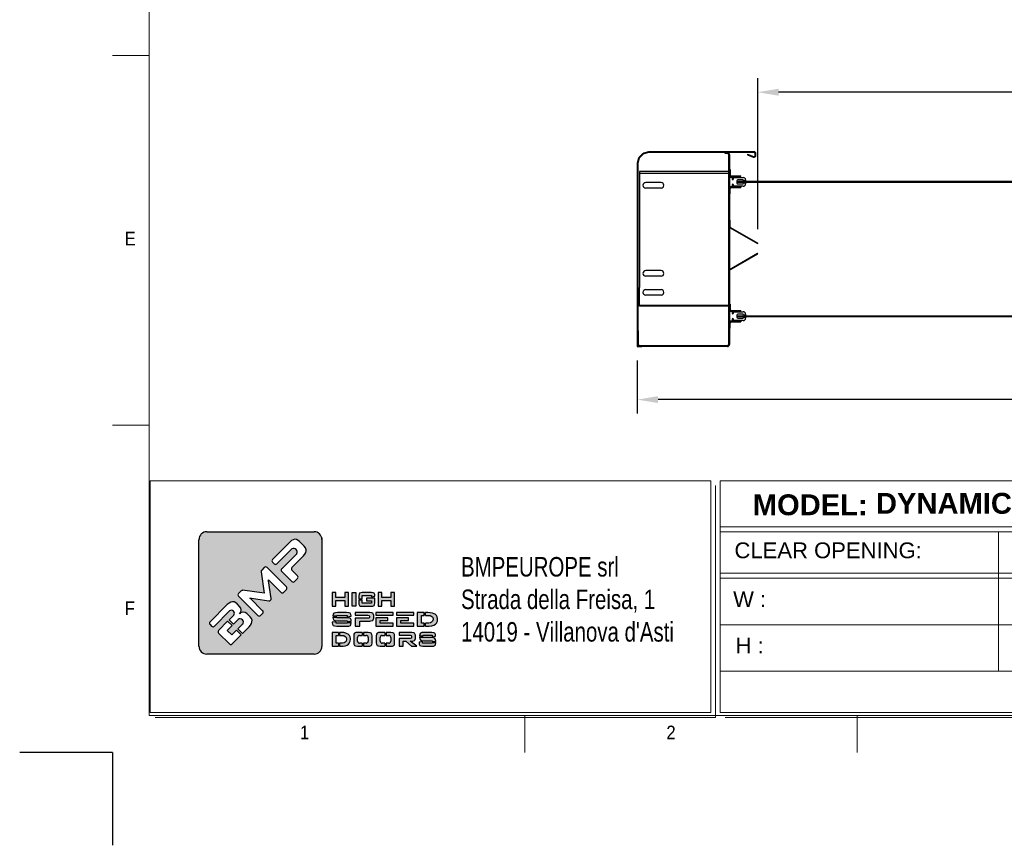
# Model space of a CAD drawing. Header units: millimetres. Extents: x 10392 to 17352, y 762 to 5764.
# Tile 1 of 4: x 10392 to 12517, y 762 to 2543. Entities that reach past the tile are written whole.
import ezdxf

# ---------------------------------------------------------------- set-up
doc = ezdxf.new("R2010")
doc.units = ezdxf.units.MM
doc.header["$LTSCALE"] = 50
doc.header["$PDSIZE"] = -1
doc.layers.add('FORMAT', color=7, linetype='Continuous')
doc.styles.add('Compilazione 1', font='romans.shx', dxfattribs={"width": 0.75, "height": 480})
doc.styles.add('NYIP', font='romans.shx', dxfattribs={"width": 0.8})
doc.styles.add('SLDTEXTSTYLE0', font='Gothic.ttf', dxfattribs={"width": 0.913})
doc.styles.get("Standard").update_dxf_attribs({"font": 'Gothic.ttf'})
doc.dimstyles.new('STANDARD35', dxfattribs={"dimscale": 35, "dimtxt": 2, "dimasz": 1.5, "dimexe": 1, "dimexo": 1, "dimgap": 0.7, "dimtad": 1, "dimdec": 0, "dimdsep": 46, "dimtxsty": 'NYIP', "dimcen": 0, "dimclrd": 1, "dimclre": 1, "dimclrt": 2, "dimadec": 0, "dimazin": 0, "dimtfac": 1, "dimtdec": 0, "dimtix": 1, "dimtmove": 0, "dimatfit": 3, "dimfxl": 1, "dimtvp": 1, "dimtolj": 1, "dimtzin": 0, "dimarcsym": 0})

# ---------------------------------------------------------------- blocks, each defined once
blk = doc.blocks.new('A$C7C9C4F3F')
at = {"color": 7, "lineweight": 5}
blk.add_line((0, 1765.8), (199.3, 1765.8), dxfattribs=at)
at = {"layer": 'FORMAT', "color": 7, "lineweight": 5}
for p, q in [((199.3, 11304.4), (199.3, 199.3)), ((0, 3758.8), (199.3, 3758.8)), ((199.3, 199.3), (16199.3, 199.3)), ((2224.2, 0), (2224.2, 199.3)), ((4017.9, 199.3), (4017.9, 0))]:
    blk.add_line(p, q, dxfattribs=at)
at = {"color": 7, "lineweight": 5, "char_height": 73.8, "attachment_point": 1, "style": 'SLDTEXTSTYLE0'}
for s, insert in [('E', (66.4, 2808)), ('1', (1011.8, 145.3)), ('2', (2988.2, 145.3))]:
    blk.add_mtext(s, dxfattribs=dict(at, insert=insert))
at = {"layer": 'FORMAT', "color": 7, "lineweight": 5, "insert": (66.4, 815), "char_height": 73.8, "attachment_point": 1, "style": 'SLDTEXTSTYLE0'}
blk.add_mtext('F', dxfattribs=at)
blk = doc.blocks.new('*D406')
at = {"color": 7, "lineweight": -2}
for p, q in [((11724.8, 1807.9), (11724.8, 1693.4)), ((14123.4, 1811.4), (14123.4, 1693.4)), ((14078.4, 1723.4), (11769.8, 1723.4))]:
    blk.add_line(p, q, dxfattribs=at)
at = {"color": 7}
for points in [[(11769.8, 1730.9), (11769.8, 1715.9), (11724.8, 1723.4)], [(14078.4, 1715.9), (14078.4, 1730.9), (14123.4, 1723.4)]]:
    blk.add_solid(points, dxfattribs=at)
at = {"layer": 'Defpoints', "color": 0}
for p in [(11724.8, 1837.9), (14123.4, 1841.4), (11724.8, 1723.4)]:
    blk.add_point(p, dxfattribs=at)
at = {"color": 7, "lineweight": 0, "insert": (12924.1, 1774.4), "char_height": 60, "attachment_point": 5, "style": 'NYIP'}
blk.add_mtext('\\A1;Max width', dxfattribs=at)
blk = doc.blocks.new('*D409')
at = {"color": 7, "lineweight": -2}
for p, q in [((11984.8, 2090.7), (11984.8, 2416.3)), ((13863.4, 2090.7), (13863.4, 2416.3)), ((13818.4, 2386.3), (12029.8, 2386.3))]:
    blk.add_line(p, q, dxfattribs=at)
at = {"color": 7}
for points in [[(12029.8, 2393.8), (12029.8, 2378.8), (11984.8, 2386.3)], [(13818.4, 2378.8), (13818.4, 2393.8), (13863.4, 2386.3)]]:
    blk.add_solid(points, dxfattribs=at)
at = {"layer": 'Defpoints', "color": 0}
for p in [(11984.8, 2386.3), (11984.8, 2060.7), (13863.4, 2060.7)]:
    blk.add_point(p, dxfattribs=at)
at = {"color": 7, "lineweight": 0, "insert": (12924.1, 2437.3), "char_height": 60, "attachment_point": 5, "style": 'NYIP'}
blk.add_mtext('\\A1;Clear width', dxfattribs=at)

msp = doc.modelspace()

# ---------------------------------------------------------------- hatches: boundary and pattern name
at = {"linetype": 'Continuous'}
h = msp.add_hatch(color=256, dxfattribs=at)
h.set_gradient(color1=(8, 89, 3), color2=(8, 89, 2), one_color=1)
h.paths.add_polyline_path([(11044.5, 1191.3), (11044.5, 1421.7, 0.414214), (11027.7, 1438.6), (10796.1, 1438.6, 0.414214), (10779.2, 1421.7), (10779.2, 1191.3, 0.414214), (10796.1, 1174.4), (11027.7, 1174.4, 0.414214)])
h.paths.add_polyline_path([(11101.8, 1277.8), (11101.8, 1307.3), (11094.1, 1307.3), (11094.1, 1296.3), (11074.6, 1296.3), (11074.6, 1307.3), (11066.9, 1307.3), (11066.9, 1277.8), (11074.6, 1277.8), (11074.6, 1290), (11094.1, 1290), (11094.1, 1277.8)])
h.paths.add_polyline_path([(11117.4, 1277.8), (11117.4, 1307.3), (11109.6, 1307.3), (11109.6, 1277.8)])
h.paths.add_polyline_path([(11131.7, 1284.3), (11131.7, 1291.4), (11124, 1291.4), (11124, 1285.1), (11124.3, 1282.1), (11125.6, 1279.4), (11127.5, 1278.3), (11131.6, 1277.8), (11151.2, 1277.8), (11154.4, 1278.1), (11157.1, 1279.4), (11158.2, 1281.1), (11158.8, 1285.1), (11158.8, 1295.4), (11140.4, 1295.4), (11140.4, 1289.4), (11151.2, 1289.4), (11151.2, 1284.3)])
h.paths.add_polyline_path([(11158.8, 1300.3), (11158.5, 1302.9), (11157.1, 1305.7), (11155.2, 1306.7), (11151.2, 1307.3), (11131.6, 1307.3), (11128.4, 1307), (11125.6, 1305.7), (11124.6, 1304), (11124, 1300), (11124, 1293.9), (11131.7, 1293.9), (11131.7, 1301.1), (11151.2, 1301.1), (11151.2, 1298), (11158.8, 1299.2)])
h.paths.add_polyline_path([(11173.7, 1296.3), (11173.7, 1307.3), (11166, 1307.3), (11166, 1277.8), (11173.7, 1277.8), (11173.7, 1290), (11193.2, 1290), (11193.2, 1277.8), (11200.9, 1277.8), (11200.9, 1307.3), (11193.2, 1307.3), (11193.2, 1296.3)])
h.paths.add_polyline_path([(11107.2, 1259.9), (11105.4, 1262.7), (11103, 1263.7), (11097.9, 1264.2), (11077.8, 1264.2), (11073.8, 1263.9), (11070.4, 1262.6), (11069.1, 1260.9), (11068.4, 1257), (11068.4, 1256.9), (11077, 1256.9), (11077, 1258.1), (11098.8, 1258.1), (11098.8, 1254.9), (11107.5, 1256.4), (11107.5, 1257.4)])
h.paths.add_polyline_path([(11105.9, 1251.6), (11103.5, 1252.6), (11098.4, 1253.1), (11077, 1253.1), (11077, 1254.4), (11068.4, 1254.4), (11068.4, 1253.8), (11068.7, 1250.9), (11070.4, 1248.1), (11072.7, 1247.1), (11077.8, 1246.6), (11099.2, 1246.6), (11099.2, 1245.1), (11107.9, 1245.1), (11107.9, 1245.9), (11107.6, 1248.8)])
h.paths.add_polyline_path([(11107.2, 1238.1), (11107.9, 1242), (11107.9, 1242.6), (11099.2, 1242.6), (11099.2, 1241.2), (11075.6, 1241.2), (11075.6, 1244.5), (11066.9, 1243.2), (11066.9, 1242), (11067.3, 1239.1), (11068.9, 1236.4), (11071.4, 1235.3), (11076.4, 1234.7), (11098.4, 1234.7), (11102.4, 1235.1), (11105.9, 1236.4)])
h.paths.add_polyline_path([(11126.1, 1234.7), (11126.1, 1245.8), (11147.6, 1245.8), (11150.4, 1246), (11154.1, 1247.3), (11155.3, 1248.3), (11156.3, 1251.8), (11156.3, 1258.1), (11156.1, 1259.8), (11154.1, 1262.7), (11152.4, 1263.6), (11147.6, 1264.2), (11116.6, 1264.2), (11116.6, 1258.2), (11143.9, 1258.2), (11146.4, 1257.9), (11146.9, 1256.5), (11146.9, 1253.5), (11146.4, 1252.2), (11143.9, 1251.8), (11116.6, 1251.8), (11116.6, 1234.7)])
h.paths.add_polyline_path([(11198.4, 1234.7), (11198.4, 1241.2), (11170.1, 1241.2), (11170.1, 1247.2), (11186.4, 1247.2), (11186.4, 1253), (11160.5, 1253), (11160.5, 1234.7)])
h.paths.add_polyline_path([(11243.1, 1234.7), (11243.1, 1241.2), (11214.8, 1241.2), (11214.8, 1247.2), (11231.1, 1247.2), (11231.1, 1253), (11205.1, 1253), (11205.1, 1234.7)])
h.paths.add_polyline_path([(11265.2, 1234.7), (11265.2, 1241.2), (11259.5, 1241.2), (11259.5, 1258.1), (11265.2, 1258.1), (11265.2, 1264.2), (11249.8, 1264.2), (11249.8, 1234.7)])
h.paths.add_polyline_path([(11286, 1237), (11289.5, 1239.3), (11292.2, 1242.3), (11292.3, 1242.5), (11293.8, 1245.9), (11294.2, 1249.6), (11294.2, 1251), (11293.3, 1254.8), (11291.6, 1257.9), (11288.8, 1260.4), (11286.6, 1261.6), (11282.9, 1263.1), (11278.4, 1263.9), (11273.3, 1264.2), (11267.7, 1264.2), (11267.7, 1258.1), (11273.4, 1258.1), (11278.1, 1257.5), (11281.6, 1256), (11283.6, 1253.5), (11284.4, 1249.8), (11284.4, 1249.4), (11283.4, 1245.7), (11281, 1243.2), (11279, 1242.3), (11274.9, 1241.4), (11269.4, 1241.2), (11267.7, 1241.2), (11267.7, 1234.7), (11271.2, 1234.7), (11276, 1234.9), (11280.1, 1235.3), (11282, 1235.7)])
h.paths.add_polyline_path([(11242.8, 1258.3), (11242.8, 1264.2), (11205.1, 1264.2), (11205.1, 1258.3)])
h.paths.add_polyline_path([(11198.1, 1258.3), (11198.1, 1264.2), (11160.5, 1264.2), (11160.5, 1258.3)])
h.paths.add_polyline_path([(11080.3, 1214.9), (11080.3, 1221.1), (11066.9, 1221.1), (11066.9, 1191.7), (11080.3, 1191.7), (11080.3, 1198.1), (11075.4, 1198.1), (11075.4, 1214.9)])
h.paths.add_polyline_path([(11096, 1220), (11092.1, 1220.8), (11087.6, 1221.1), (11082.8, 1221.1), (11082.8, 1214.9), (11087.7, 1214.9), (11091.8, 1214.4), (11094.9, 1212.8), (11096.6, 1210.4), (11097.3, 1206.7), (11097.3, 1206.3), (11096.5, 1202.6), (11094.4, 1200), (11092.6, 1199.2), (11089, 1198.4), (11084.2, 1198.1), (11082.8, 1198.1), (11082.8, 1191.7), (11085.7, 1191.7), (11090, 1191.8), (11093.6, 1192.2), (11095.3, 1192.5), (11098.9, 1193.9), (11101.8, 1196.1), (11104.2, 1199.1), (11104.3, 1199.5), (11105.6, 1202.8), (11106, 1206.5), (11106, 1208), (11105.2, 1211.6), (11103.7, 1214.7), (11101.2, 1217.3), (11099.3, 1218.6)])
h.paths.add_polyline_path([(11131.6, 1214.9), (11131.6, 1221.1), (11121.4, 1221.1), (11117.8, 1220.8), (11114.8, 1219.5), (11113.7, 1217.8), (11113.1, 1213.8), (11113.1, 1198.9), (11113.3, 1196), (11114.8, 1193.2), (11116.9, 1192.2), (11121.4, 1191.7), (11131.6, 1191.7), (11131.6, 1198.1), (11125.7, 1198.1, -0.414214), (11121.5, 1202.3), (11121.5, 1210.7, -0.414214), (11125.7, 1214.9)])
h.paths.add_polyline_path([(11152.5, 1216.7), (11151, 1219.5), (11148.8, 1220.6), (11144.3, 1221.1), (11134.2, 1221.1), (11134.2, 1214.9), (11140.1, 1214.9, -0.414214), (11144.3, 1210.7), (11144.3, 1202.3, -0.414214), (11140.1, 1198.1), (11134.2, 1198.1), (11134.2, 1191.7), (11144.3, 1191.7), (11148, 1191.9), (11151, 1193.2), (11152.1, 1194.9), (11152.7, 1198.9), (11152.7, 1213.8)])
h.paths.add_polyline_path([(11180.4, 1214.9), (11180.4, 1221.1), (11170.1, 1221.1), (11166.6, 1220.8), (11163.6, 1219.5), (11162.4, 1217.8), (11161.7, 1213.8), (11161.7, 1198.9), (11162.1, 1196), (11163.6, 1193.2), (11165.6, 1192.2), (11170.1, 1191.7), (11180.4, 1191.7), (11180.4, 1198.1), (11174.5, 1198.1, -0.414214), (11170.3, 1202.3), (11170.3, 1210.7, -0.414214), (11174.5, 1214.9)])
h.paths.add_polyline_path([(11201.1, 1216.7), (11199.6, 1219.5), (11197.6, 1220.6), (11193.1, 1221.1), (11182.9, 1221.1), (11182.9, 1214.9), (11188.8, 1214.9, -0.414214), (11193, 1210.7), (11193, 1202.3, -0.414214), (11188.8, 1198.1), (11182.9, 1198.1), (11182.9, 1191.7), (11193.1, 1191.7), (11196.6, 1191.9), (11199.6, 1193.2), (11200.8, 1194.9), (11201.4, 1198.9), (11201.4, 1213.8)])
h.paths.add_polyline_path([(11246, 1216.7), (11244.3, 1219.7), (11242.6, 1220.5), (11238.4, 1221.1), (11211.1, 1221.1), (11211.1, 1215.1), (11235.2, 1215.1), (11237.4, 1214.7), (11237.9, 1213.4), (11237.9, 1210), (11237.4, 1208.6), (11235.2, 1208.3), (11211.1, 1208.3), (11211.1, 1191.7), (11219.5, 1191.7), (11219.5, 1202.3), (11225.6, 1202.3), (11238.1, 1191.7), (11249.4, 1191.7), (11235, 1202.3), (11238.4, 1202.3), (11241, 1202.5), (11244.3, 1203.8), (11245.2, 1204.8), (11246.1, 1208.4), (11246.1, 1215.1)])
h.paths.add_polyline_path([(11263, 1213.8), (11263, 1215.1), (11282.2, 1215.1), (11282.2, 1211.8), (11289.8, 1213.3), (11289.8, 1214.3), (11289.6, 1216.7), (11288, 1219.5), (11285.9, 1220.6), (11281.5, 1221.1), (11263.8, 1221.1), (11260.2, 1220.8), (11257.2, 1219.5), (11256, 1217.8), (11255.4, 1213.8), (11255.4, 1213.8)])
h.paths.add_polyline_path([(11286.3, 1209.5), (11281.8, 1210.1), (11263, 1210.1), (11263, 1211.3), (11255.4, 1211.3), (11255.4, 1210.7), (11255.7, 1207.8), (11257.2, 1205), (11259.3, 1203.9), (11263.8, 1203.4), (11282.6, 1203.4), (11282.6, 1202), (11290.2, 1202), (11290.2, 1202.8), (11289.9, 1205.7), (11288.5, 1208.4)])
h.paths.add_polyline_path([(11289.6, 1194.9), (11290.2, 1198.9), (11290.2, 1199.5), (11282.6, 1199.5), (11282.6, 1198.1), (11261.8, 1198.1), (11261.8, 1201.4), (11254.1, 1200.1), (11254.1, 1198.9), (11254.5, 1196), (11255.9, 1193.2), (11258, 1192.2), (11262.5, 1191.7), (11281.8, 1191.7), (11285.4, 1191.9), (11288.5, 1193.2)])
h.paths.add_polyline_path([(10803.2, 1244.1), (10840.4, 1281.3), (10844.3, 1284.6), (10847.9, 1286.6), (10851.4, 1287.5), (10855.1, 1287), (10858.8, 1285), (10861.4, 1282.8), (10867, 1277.2), (10869.6, 1273.6), (10870.6, 1269.7), (10870.6, 1269), (10869.7, 1265), (10867, 1261.7), (10870.1, 1264.2), (10874.1, 1265.2), (10874.9, 1265.2), (10878.9, 1264.4), (10882.6, 1262.2), (10883.9, 1261), (10889.7, 1255.2), (10892.4, 1251.6), (10893.7, 1247.8), (10893.5, 1244.1), (10892.4, 1240.7), (10890.4, 1237.1), (10887.5, 1233.4), (10885.1, 1230.9), (10873.3, 1219.1), (10863.3, 1229), (10873.5, 1239.3, 0.86713), (10863.6, 1249.2), (10853.4, 1239), (10844.1, 1248.3), (10854.3, 1258.5, 0.88875), (10845.2, 1267.6), (10812.5, 1234.9, -0.414214), (10806.5, 1234.9), (10803.2, 1238.2, -0.414088)], flags=16)
h.paths.add_polyline_path([(10864.5, 1305.4), (10870, 1310.9, -0.234445), (10873.5, 1312.1), (10920.2, 1305.8), (10913.6, 1352.1, -0.236379), (10914.8, 1355.7), (10920.2, 1361.2, -0.414214), (10926.2, 1361.2), (10967.8, 1319.5, -0.414214), (10967.8, 1313.6), (10962, 1307.8, -0.414418), (10956, 1307.8), (10929.9, 1334), (10929.2, 1334.8), (10929.6, 1332.7), (10935.1, 1294.3, -0.235808), (10933.9, 1290.7), (10933.8, 1290.7, -0.236783), (10930.2, 1289.5), (10892.3, 1295), (10889.3, 1295.4), (10890.3, 1294.5), (10916.5, 1268.2, -0.414214), (10916.5, 1262.3), (10912.1, 1257.8, -0.414214), (10906.1, 1257.8), (10864.5, 1299.4, -0.413615)], flags=16)
h.paths.add_polyline_path([(10821.6, 1225.8), (10841.1, 1245.3), (10850.5, 1236), (10840.3, 1225.8), (10850.2, 1215.9), (10860.4, 1226.1), (10870.3, 1216.1), (10850.8, 1196.5, -0.414499), (10844.9, 1196.5), (10821.6, 1219.9, -0.414214)], flags=16)
h.paths.add_polyline_path([(10937.8, 1378.8), (10975, 1415.9), (10978.8, 1419.2), (10982.4, 1421.3), (10985.8, 1422.1), (10989.6, 1421.7), (10993.3, 1419.7), (10996, 1417.5), (11006.2, 1407.2), (11009.2, 1403.5), (11010.7, 1399.7), (11010.8, 1397.1), (11010, 1393.6), (11007.9, 1389.9), (11004.6, 1386.2), (10979.8, 1361.4, 0.413999), (10979.8, 1355.4), (10991.7, 1343.5, -0.413728), (10991.7, 1337.6), (10985.4, 1331.2, -0.414825), (10979.4, 1331.2), (10957.9, 1352.8, -0.414214), (10957.9, 1358.7), (10990.3, 1391.1, 0.75715), (10979.9, 1401.5), (10947.5, 1369.1, -0.414295), (10941.5, 1369.1), (10937.8, 1372.9, -0.414088)], flags=16)

# ---------------------------------------------------------------- linework, layer by layer
at = {"color": 7, "linetype": 'Continuous', "lineweight": 25}
for p, q in [((11736.5, 2253.7), (11729, 2246.2)), ((11737.6, 2252.7), (11730, 2245.1)), ((11749.3, 2257.7), (11738.4, 2254.8)), ((11749.7, 2256.3), (11738.8, 2253.4)), ((11976.8, 2257.9), (11750.4, 2257.9)), ((11913.6, 2256.4), (11913.6, 2254.9)), ((11913.6, 2256.4), (11919.5, 2256.4)), ((11913.6, 2254.9), (11919.5, 2254.9)), ((11922.1, 2252.2), (11922.1, 1842)), ((11923.6, 2252.2), (11923.6, 1842)), ((11963.1, 2252.4), (11962.6, 2251)), ((11963.1, 2252.4), (11975.9, 2247.8)), ((11976.8, 2256.4), (11976.8, 2257.9)), ((11979.4, 2250.3), (11979.4, 2253.7)), ((11980.9, 2253.7), (11979.4, 2253.7)), ((11980.9, 2250.3), (11980.9, 2253.7)), ((11724.8, 2232.3), (11724.8, 1837.9)), ((11727.9, 2244.3), (11725, 2233.4)), ((11726.3, 2232.3), (11726.3, 1837.9)), ((11729.3, 2243.9), (11726.4, 2233)), ((11962.6, 2251), (11975.3, 2246.4)), ((11975.3, 2246.4), (11975.9, 2247.8)), ((11979.4, 2250.3), (11980.9, 2250.3)), ((11729.8, 2215.5), (11729.8, 2211)), ((11922.1, 2215.5), (11729.8, 2215.5)), ((11922.1, 2211), (11729.8, 2211)), ((11729.8, 2211), (11729.8, 1965.5)), ((11923.6, 2219.4), (11923.6, 2208.4)), ((11925.1, 2219.4), (11923.6, 2219.4)), ((11925.1, 2219.4), (11925.1, 2208.4)), ((11776.3, 2191.5), (11743.3, 2191.5)), ((11923.6, 2208.4), (11925.1, 2208.4)), ((11923.6, 2183.4), (11923.6, 2202.4)), ((11924.6, 2203.4), (11928.6, 2203.4)), ((11927.6, 2205.9), (11927.6, 2204.4)), ((11927.6, 2205.9), (11948.6, 2205.9)), ((11927.6, 2204.4), (11948.6, 2204.4)), ((11929.6, 2202.4), (11929.6, 2199.2)), ((11932.3, 2199.2), (11932.3, 2201.4)), ((11933.3, 2202.4), (11953.6, 2202.4)), ((11940, 2195.2), (11940, 2190.5)), ((11953.5, 2197.2), (11942, 2197.2)), ((11942, 2188.5), (11953.5, 2188.5)), ((11948.6, 2204.4), (11948.6, 2205.9)), ((11954.5, 2194.9), (11953.5, 2197.2)), ((11953.5, 2188.5), (11954.5, 2190.9)), ((11958.6, 2194.9), (11954.5, 2194.9)), ((11954.5, 2190.9), (11958.6, 2190.9)), ((11958.6, 2197.4), (11958.6, 2194.9)), ((11958.6, 2190.9), (11958.6, 2188.4)), ((11776.3, 2179.5), (11743.3, 2179.5)), ((11925.1, 2178.4), (11923.6, 2178.4)), ((11923.6, 2167.4), (11923.6, 2178.4)), ((11925.1, 2167.4), (11923.6, 2167.4)), ((11928.6, 2182.4), (11924.6, 2182.4)), ((11925.1, 2167.4), (11925.1, 2178.4)), ((11927.6, 2182.4), (11927.6, 2180.9)), ((11927.6, 2182.4), (11948.6, 2182.4)), ((11927.6, 2180.9), (11948.6, 2180.9)), ((11929.6, 2186.5), (11929.6, 2183.4)), ((11932.3, 2184.4), (11932.3, 2186.5)), ((11953.6, 2183.4), (11933.3, 2183.4)), ((11948.6, 2182.4), (11948.6, 2180.9)), ((11923.6, 2110.4), (11924.8, 2110.4)), ((11924.8, 2110.4), (11924.8, 2096.9)), ((11923.6, 2096.9), (11924.8, 2096.9)), ((11926.2, 2094.6), (11925.6, 2093.6)), ((11925.6, 2093.6), (11984.2, 2059.7)), ((11926.2, 2094.6), (11984.8, 2060.7)), ((11984.8, 2060.7), (11984.2, 2059.7)), ((11923.6, 2004.1), (11984.2, 2039)), ((11923.6, 2002.7), (11984.8, 2038)), ((11984.8, 2038), (11984.2, 2039)), ((11776.3, 2001.5), (11743.3, 2001.5)), ((11776.3, 1989.5), (11743.3, 1989.5)), ((11729.8, 1929.2), (11729.8, 1965.5)), ((11743.3, 1960.7), (11776.3, 1960.7)), ((11776.3, 1948.7), (11743.3, 1948.7)), ((11729.8, 1926.5), (11729.8, 1929.2)), ((11729.8, 1924.7), (11729.8, 1926.5)), ((11899.8, 1926.5), (11729.8, 1926.5)), ((11897.7, 1924.7), (11729.8, 1924.7)), ((11922.1, 1926.5), (11897.7, 1926.5)), ((11922.1, 1924.7), (11897.7, 1924.7)), ((11925.1, 1929.4), (11923.6, 1929.4)), ((11923.6, 1929.4), (11923.6, 1918.4)), ((11923.6, 1918.4), (11925.1, 1918.4)), ((11923.6, 1893.9), (11923.6, 1912.9)), ((11924.6, 1913.9), (11928.6, 1913.9)), ((11925.1, 1929.4), (11925.1, 1918.4)), ((11927.6, 1915.9), (11927.6, 1914.4)), ((11927.6, 1915.9), (11948.6, 1915.9)), ((11927.6, 1914.4), (11948.6, 1914.4)), ((11929.6, 1912.9), (11929.6, 1909.7)), ((11933.3, 1912.9), (11953.6, 1912.9)), ((11948.6, 1914.4), (11948.6, 1915.9)), ((11928.6, 1892.9), (11924.6, 1892.9)), ((11927.6, 1892.4), (11927.6, 1890.9)), ((11927.6, 1892.4), (11948.6, 1892.4)), ((11927.6, 1890.9), (11948.6, 1890.9)), ((11929.6, 1897), (11929.6, 1893.9)), ((11932.3, 1909.7), (11932.3, 1911.9)), ((11932.3, 1894.9), (11932.3, 1897)), ((11953.6, 1893.9), (11933.3, 1893.9)), ((11940, 1905.7), (11940, 1901)), ((11953.5, 1907.7), (11942, 1907.7)), ((11942, 1899), (11953.5, 1899)), ((11948.6, 1892.4), (11948.6, 1890.9)), ((11954.5, 1905.4), (11953.5, 1907.7)), ((11953.5, 1899), (11954.5, 1901.4)), ((11958.6, 1905.4), (11954.5, 1905.4)), ((11954.5, 1901.4), (11958.6, 1901.4)), ((11958.6, 1907.9), (11958.6, 1905.4)), ((11958.6, 1901.4), (11958.6, 1898.9)), ((11727.8, 1871.4), (11726.3, 1871.4)), ((11726.3, 1842), (11726.3, 1871.4)), ((11727.8, 1842), (11727.8, 1871.4)), ((11925.1, 1888.4), (11923.6, 1888.4)), ((11923.6, 1877.4), (11923.6, 1888.4)), ((11925.1, 1877.4), (11923.6, 1877.4)), ((11923.6, 1860.4), (11923.6, 1875.9)), ((11925.1, 1877.4), (11925.1, 1888.4)), ((11724.8, 1837.9), (11734.7, 1837.9)), ((11919.5, 1839.4), (11730.5, 1839.4)), ((11919.5, 1837.9), (11730.5, 1837.9))]:
    msp.add_line(p, q, dxfattribs=at)
for p, q in [((11976.8, 2256.4), (11750.4, 2256.4)), ((13908.2, 2193.9), (11940, 2193.9)), ((13908.2, 2191.9), (11940, 2191.9)), ((11940, 1904.4), (13908.2, 1904.4)), ((11940, 1902.4), (13908.2, 1902.4)), ((11958.6, 1905.4), (11958.6, 1901.4)), ((10796.1, 1438.6), (11027.7, 1438.6)), ((10779.2, 1191.3), (10779.2, 1421.7)), ((10975, 1415.9), (10937.8, 1378.8)), ((10978.8, 1419.2), (10975, 1415.9)), ((10982.4, 1421.3), (10978.8, 1419.2)), ((10985.8, 1422.1), (10982.4, 1421.3)), ((10989.6, 1421.7), (10985.8, 1422.1)), ((10993.3, 1419.7), (10989.6, 1421.7)), ((10996, 1417.5), (10993.3, 1419.7)), ((11006.2, 1407.2), (10996, 1417.5)), ((11009.2, 1403.5), (11006.2, 1407.2)), ((11010.7, 1399.7), (11009.2, 1403.5)), ((10947.5, 1369.1), (10979.9, 1401.5)), ((10990.3, 1391.1), (10957.9, 1358.7)), ((10979.8, 1361.4), (11004.6, 1386.2)), ((11004.6, 1386.2), (11007.9, 1389.9)), ((11007.9, 1389.9), (11010, 1393.6)), ((11010, 1393.6), (11010.8, 1397.1)), ((11010.8, 1397.1), (11010.7, 1399.7)), ((10920.2, 1361.2), (10914.8, 1355.7)), ((10967.8, 1319.5), (10926.2, 1361.2)), ((10937.8, 1372.9), (10941.5, 1369.1)), ((10913.6, 1352.1), (10920.2, 1305.8)), ((10957.9, 1352.8), (10979.4, 1331.2)), ((10991.7, 1343.5), (10979.8, 1355.4)), ((10929.6, 1332.7), (10929.2, 1334.8)), ((10929.2, 1334.8), (10929.9, 1334)), ((10935.1, 1294.3), (10929.6, 1332.7)), ((10929.9, 1334), (10956, 1307.8)), ((10985.4, 1331.2), (10991.7, 1337.6)), ((10870, 1310.9), (10864.5, 1305.4)), ((10864.5, 1299.4), (10906.1, 1257.8)), ((10920.2, 1305.8), (10873.5, 1312.1)), ((10962, 1307.8), (10967.8, 1313.6)), ((11074.6, 1307.3), (11066.9, 1307.3)), ((11066.9, 1307.3), (11066.9, 1277.8)), ((11074.6, 1296.3), (11074.6, 1307.3)), ((11094.1, 1296.3), (11074.6, 1296.3)), ((11101.8, 1307.3), (11094.1, 1307.3)), ((11094.1, 1307.3), (11094.1, 1296.3)), ((11101.8, 1277.8), (11101.8, 1307.3)), ((11109.6, 1277.8), (11109.6, 1307.3)), ((11109.6, 1307.3), (11117.4, 1307.3)), ((11117.4, 1307.3), (11117.4, 1277.8)), ((11124.6, 1304), (11124, 1300)), ((11124, 1300), (11124, 1293.9)), ((11125.6, 1305.7), (11124.6, 1304)), ((11128.4, 1307), (11125.6, 1305.7)), ((11131.6, 1307.3), (11128.4, 1307)), ((11151.2, 1307.3), (11131.6, 1307.3)), ((11131.7, 1293.9), (11131.7, 1301.1)), ((11131.7, 1301.1), (11151.2, 1301.1)), ((11155.2, 1306.7), (11151.2, 1307.3)), ((11151.2, 1301.1), (11151.2, 1298)), ((11151.2, 1298), (11158.8, 1299.2)), ((11157.1, 1305.7), (11155.2, 1306.7)), ((11158.5, 1302.9), (11157.1, 1305.7)), ((11158.8, 1300.3), (11158.5, 1302.9)), ((11158.8, 1299.2), (11158.8, 1300.3)), ((11173.7, 1307.3), (11166, 1307.3)), ((11166, 1307.3), (11166, 1277.8)), ((11173.7, 1296.3), (11173.7, 1307.3)), ((11193.2, 1296.3), (11173.7, 1296.3)), ((11200.9, 1307.3), (11193.2, 1307.3)), ((11193.2, 1307.3), (11193.2, 1296.3)), ((11200.9, 1277.8), (11200.9, 1307.3)), ((10840.4, 1281.3), (10803.2, 1244.1)), ((10844.3, 1284.6), (10840.4, 1281.3)), ((10847.9, 1286.6), (10844.3, 1284.6)), ((10851.4, 1287.5), (10847.9, 1286.6)), ((10855.1, 1287), (10851.4, 1287.5)), ((10858.8, 1285), (10855.1, 1287)), ((10861.4, 1282.8), (10858.8, 1285)), ((10867, 1277.2), (10861.4, 1282.8)), ((10869.6, 1273.6), (10867, 1277.2)), ((10890.3, 1294.5), (10889.3, 1295.4)), ((10889.3, 1295.4), (10892.3, 1295)), ((10916.5, 1268.2), (10890.3, 1294.5)), ((10892.3, 1295), (10930.2, 1289.5)), ((10933.8, 1290.7), (10933.9, 1290.7)), ((11066.9, 1277.8), (11074.6, 1277.8)), ((11074.6, 1277.8), (11074.6, 1290)), ((11074.6, 1290), (11094.1, 1290)), ((11094.1, 1290), (11094.1, 1277.8)), ((11094.1, 1277.8), (11101.8, 1277.8)), ((11117.4, 1277.8), (11109.6, 1277.8)), ((11109.6, 1277.8), (11109.6, 1277.8)), ((11124, 1293.9), (11131.7, 1293.9)), ((11124, 1291.4), (11124, 1285.1)), ((11124, 1291.4), (11131.7, 1291.4)), ((11124, 1285.1), (11124.3, 1282.1)), ((11124.3, 1282.1), (11125.6, 1279.4)), ((11125.6, 1279.4), (11127.5, 1278.3)), ((11127.5, 1278.3), (11131.6, 1277.8)), ((11131.6, 1277.8), (11151.2, 1277.8)), ((11131.7, 1284.3), (11131.7, 1291.4)), ((11151.2, 1284.3), (11131.7, 1284.3)), ((11158.8, 1295.4), (11140.4, 1295.4)), ((11140.4, 1295.4), (11140.4, 1289.4)), ((11140.4, 1289.4), (11151.2, 1289.4)), ((11151.2, 1289.4), (11151.2, 1284.3)), ((11151.2, 1277.8), (11154.4, 1278.1)), ((11154.4, 1278.1), (11157.1, 1279.4)), ((11157.1, 1279.4), (11158.2, 1281.1)), ((11158.2, 1281.1), (11158.8, 1285.1)), ((11158.8, 1285.1), (11158.8, 1295.4)), ((11166, 1277.8), (11173.7, 1277.8)), ((11173.7, 1277.8), (11173.7, 1290)), ((11173.7, 1290), (11193.2, 1290)), ((11193.2, 1290), (11193.2, 1277.8)), ((11193.2, 1277.8), (11200.9, 1277.8)), ((10812.5, 1234.9), (10845.2, 1267.6)), ((10854.3, 1258.5), (10844.1, 1248.3)), ((10869.7, 1265), (10866.8, 1261.6)), ((10866.8, 1261.6), (10869.7, 1265)), ((10870.1, 1264.2), (10866.8, 1261.6)), ((10866.8, 1261.6), (10867, 1261.7)), ((10867, 1261.7), (10869.7, 1265)), ((10870.6, 1269.7), (10869.6, 1273.6)), ((10869.7, 1265), (10870.6, 1269)), ((10874.1, 1265.2), (10870.1, 1264.2)), ((10870.6, 1269), (10870.6, 1269.7)), ((10874.9, 1265.2), (10874.1, 1265.2)), ((10878.9, 1264.4), (10874.9, 1265.2)), ((10882.6, 1262.2), (10878.9, 1264.4)), ((10883.9, 1261), (10882.6, 1262.2)), ((10889.7, 1255.2), (10883.9, 1261)), ((10892.4, 1251.6), (10889.7, 1255.2)), ((10912.1, 1257.8), (10916.5, 1262.3)), ((11069.1, 1260.9), (11068.4, 1257)), ((11068.4, 1257), (11068.4, 1256.9)), ((11068.4, 1256.9), (11077, 1256.9)), ((11068.4, 1254.4), (11068.4, 1253.8)), ((11068.4, 1254.4), (11077, 1254.4)), ((11068.4, 1253.8), (11068.7, 1250.9)), ((11070.4, 1262.6), (11069.1, 1260.9)), ((11073.8, 1263.9), (11070.4, 1262.6)), ((11077.8, 1264.2), (11073.8, 1263.9)), ((11077, 1256.9), (11077, 1258.1)), ((11077, 1258.1), (11098.8, 1258.1)), ((11077, 1253.1), (11077, 1254.4)), ((11097.9, 1264.2), (11077.8, 1264.2)), ((11103, 1263.7), (11097.9, 1264.2)), ((11098.8, 1258.1), (11098.8, 1254.9)), ((11098.8, 1254.9), (11107.5, 1256.4)), ((11105.4, 1262.7), (11103, 1263.7)), ((11107.2, 1259.9), (11105.4, 1262.7)), ((11107.5, 1257.4), (11107.2, 1259.9)), ((11107.5, 1256.4), (11107.5, 1257.4)), ((11147.6, 1264.2), (11116.6, 1264.2)), ((11116.6, 1264.2), (11116.6, 1258.2)), ((11116.6, 1258.2), (11143.9, 1258.2)), ((11143.9, 1258.2), (11146.4, 1257.9)), ((11146.4, 1257.9), (11146.9, 1256.5)), ((11146.9, 1253.5), (11146.4, 1252.2)), ((11146.9, 1256.5), (11146.9, 1253.5)), ((11152.4, 1263.6), (11147.6, 1264.2)), ((11154.1, 1262.7), (11152.4, 1263.6)), ((11156.1, 1259.8), (11154.1, 1262.7)), ((11156.3, 1258.1), (11156.1, 1259.8)), ((11156.3, 1251.8), (11156.3, 1258.1)), ((11198.1, 1264.2), (11160.5, 1264.2)), ((11160.5, 1264.2), (11160.5, 1258.3)), ((11160.5, 1258.3), (11198.1, 1258.3)), ((11198.1, 1258.3), (11198.1, 1264.2)), ((11242.8, 1264.2), (11205.1, 1264.2)), ((11205.1, 1264.2), (11205.1, 1258.3)), ((11205.1, 1258.3), (11242.8, 1258.3)), ((11242.8, 1258.3), (11242.8, 1264.2)), ((11265.2, 1264.2), (11249.8, 1264.2)), ((11249.8, 1264.2), (11249.8, 1234.7)), ((11259.5, 1241.2), (11259.5, 1258.1)), ((11259.5, 1258.1), (11265.2, 1258.1)), ((11265.2, 1258.1), (11265.2, 1264.2)), ((11273.3, 1264.2), (11267.7, 1264.2)), ((11267.7, 1258.1), (11267.7, 1264.2)), ((11267.7, 1258.1), (11273.4, 1258.1)), ((11278.4, 1263.9), (11273.3, 1264.2)), ((11273.4, 1258.1), (11278.1, 1257.5)), ((11278.1, 1257.5), (11281.6, 1256)), ((11282.9, 1263.1), (11278.4, 1263.9)), ((11281.6, 1256), (11283.6, 1253.5)), ((11286.6, 1261.6), (11282.9, 1263.1)), ((11283.6, 1253.5), (11284.4, 1249.8)), ((11288.8, 1260.4), (11286.6, 1261.6)), ((11291.6, 1257.9), (11288.8, 1260.4)), ((11293.3, 1254.8), (11291.6, 1257.9)), ((11294.2, 1251), (11293.3, 1254.8)), ((10803.2, 1238.2), (10806.5, 1234.9)), ((10841.1, 1245.3), (10821.6, 1225.8)), ((10840.3, 1225.8), (10850.5, 1236)), ((10841.1, 1245.3), (10850.5, 1236)), ((10844.1, 1248.3), (10853.4, 1239)), ((10853.4, 1239), (10863.6, 1249.2)), ((10873.5, 1239.3), (10863.3, 1229)), ((10885.1, 1230.9), (10887.5, 1233.4)), ((10887.5, 1233.4), (10890.4, 1237.1)), ((10890.4, 1237.1), (10892.4, 1240.7)), ((10893.7, 1247.8), (10892.4, 1251.6)), ((10892.4, 1240.7), (10893.5, 1244.1)), ((10893.5, 1244.1), (10893.7, 1247.8)), ((11075.6, 1244.5), (11066.9, 1243.2)), ((11066.9, 1243.2), (11066.9, 1242)), ((11066.9, 1242), (11067.3, 1239.1)), ((11067.3, 1239.1), (11068.9, 1236.4)), ((11068.7, 1250.9), (11070.4, 1248.1)), ((11068.9, 1236.4), (11071.4, 1235.3)), ((11070.4, 1248.1), (11072.7, 1247.1)), ((11071.4, 1235.3), (11076.4, 1234.7)), ((11072.7, 1247.1), (11077.8, 1246.6)), ((11075.6, 1241.2), (11075.6, 1244.5)), ((11099.2, 1241.2), (11075.6, 1241.2)), ((11076.4, 1234.7), (11098.4, 1234.7)), ((11098.4, 1253.1), (11077, 1253.1)), ((11077.8, 1246.6), (11099.2, 1246.6)), ((11103.5, 1252.6), (11098.4, 1253.1)), ((11098.4, 1234.7), (11102.4, 1235.1)), ((11099.2, 1246.6), (11099.2, 1245.1)), ((11099.2, 1245.1), (11107.9, 1245.1)), ((11099.2, 1242.6), (11099.2, 1241.2)), ((11099.2, 1242.6), (11107.9, 1242.6)), ((11102.4, 1235.1), (11105.9, 1236.4)), ((11105.9, 1251.6), (11103.5, 1252.6)), ((11107.6, 1248.8), (11105.9, 1251.6)), ((11105.9, 1236.4), (11107.2, 1238.1)), ((11107.2, 1238.1), (11107.9, 1242)), ((11107.9, 1245.9), (11107.6, 1248.8)), ((11107.9, 1245.1), (11107.9, 1245.9)), ((11107.9, 1242), (11107.9, 1242.6)), ((11143.9, 1251.8), (11116.6, 1251.8)), ((11116.6, 1251.8), (11116.6, 1234.7)), ((11116.6, 1234.7), (11126.1, 1234.7)), ((11126.1, 1234.7), (11126.1, 1245.8)), ((11126.1, 1245.8), (11147.6, 1245.8)), ((11146.4, 1252.2), (11143.9, 1251.8)), ((11147.6, 1245.8), (11150.4, 1246)), ((11150.4, 1246), (11154.1, 1247.3)), ((11154.1, 1247.3), (11155.3, 1248.3)), ((11155.3, 1248.3), (11156.3, 1251.8)), ((11160.5, 1253), (11160.5, 1234.7)), ((11186.4, 1253), (11160.5, 1253)), ((11160.5, 1234.7), (11198.4, 1234.7)), ((11170.1, 1241.2), (11170.1, 1247.2)), ((11170.1, 1247.2), (11186.4, 1247.2)), ((11198.4, 1241.2), (11170.1, 1241.2)), ((11186.4, 1247.2), (11186.4, 1253)), ((11198.4, 1234.7), (11198.4, 1241.2)), ((11205.1, 1253), (11205.1, 1234.7)), ((11231.1, 1253), (11205.1, 1253)), ((11205.1, 1234.7), (11243.1, 1234.7)), ((11214.8, 1241.2), (11214.8, 1247.2)), ((11214.8, 1247.2), (11231.1, 1247.2)), ((11243.1, 1241.2), (11214.8, 1241.2)), ((11231.1, 1247.2), (11231.1, 1253)), ((11243.1, 1234.7), (11243.1, 1241.2)), ((11249.8, 1234.7), (11265.2, 1234.7)), ((11265.2, 1241.2), (11259.5, 1241.2)), ((11265.2, 1234.7), (11265.2, 1241.2)), ((11269.4, 1241.2), (11267.7, 1241.2)), ((11267.7, 1234.7), (11267.7, 1241.2)), ((11267.7, 1234.7), (11271.2, 1234.7)), ((11274.9, 1241.4), (11269.4, 1241.2)), ((11271.2, 1234.7), (11276, 1234.9)), ((11279, 1242.3), (11274.9, 1241.4)), ((11276, 1234.9), (11280.1, 1235.3)), ((11281, 1243.2), (11279, 1242.3)), ((11280.1, 1235.3), (11282, 1235.7)), ((11283.4, 1245.7), (11281, 1243.2)), ((11282, 1235.7), (11286, 1237)), ((11284.4, 1249.4), (11283.4, 1245.7)), ((11284.4, 1249.8), (11284.4, 1249.4)), ((11286, 1237), (11289.5, 1239.3)), ((11289.5, 1239.3), (11292.2, 1242.3)), ((11292.2, 1242.3), (11292.3, 1242.5)), ((11292.3, 1242.5), (11293.8, 1245.9)), ((11293.8, 1245.9), (11294.2, 1249.6)), ((11294.2, 1249.6), (11294.2, 1251)), ((10821.6, 1219.9), (10844.9, 1196.5)), ((10850.2, 1215.9), (10840.3, 1225.8)), ((10860.4, 1226.1), (10850.2, 1215.9)), ((10850.8, 1196.5), (10870.3, 1216.1)), ((10860.4, 1226.1), (10870.3, 1216.1)), ((10863.3, 1229), (10873.3, 1219.1)), ((10873.3, 1219.1), (10885.1, 1230.9)), ((11080.3, 1221.1), (11066.9, 1221.1)), ((11066.9, 1221.1), (11066.9, 1191.7)), ((11075.4, 1198.1), (11075.4, 1214.9)), ((11075.4, 1214.9), (11080.3, 1214.9)), ((11080.3, 1221.1), (11080.3, 1214.9)), ((11087.6, 1221.1), (11082.8, 1221.1)), ((11082.8, 1221.1), (11082.8, 1214.9)), ((11082.8, 1214.9), (11087.7, 1214.9)), ((11092.1, 1220.8), (11087.6, 1221.1)), ((11087.7, 1214.9), (11091.8, 1214.4)), ((11091.8, 1214.4), (11094.9, 1212.8)), ((11096, 1220), (11092.1, 1220.8)), ((11094.9, 1212.8), (11096.6, 1210.4)), ((11099.3, 1218.6), (11096, 1220)), ((11101.2, 1217.3), (11099.3, 1218.6)), ((11103.7, 1214.7), (11101.2, 1217.3)), ((11105.2, 1211.6), (11103.7, 1214.7)), ((11106, 1208), (11105.2, 1211.6)), ((11113.7, 1217.8), (11113.1, 1213.8)), ((11113.1, 1213.8), (11113.1, 1198.9)), ((11114.8, 1219.5), (11113.7, 1217.8)), ((11117.8, 1220.8), (11114.8, 1219.5)), ((11121.4, 1221.1), (11117.8, 1220.8)), ((11131.6, 1221.1), (11121.4, 1221.1)), ((11125.7, 1214.9), (11131.6, 1214.9)), ((11131.6, 1221.1), (11131.6, 1214.9)), ((11144.3, 1221.1), (11134.2, 1221.1)), ((11134.2, 1221.1), (11134.2, 1214.9)), ((11134.2, 1214.9), (11140.1, 1214.9)), ((11148.8, 1220.6), (11144.3, 1221.1)), ((11151, 1219.5), (11148.8, 1220.6)), ((11152.5, 1216.7), (11151, 1219.5)), ((11152.7, 1213.8), (11152.5, 1216.7)), ((11152.7, 1198.9), (11152.7, 1213.8)), ((11162.4, 1217.8), (11161.7, 1213.8)), ((11161.7, 1213.8), (11161.7, 1198.9)), ((11163.6, 1219.5), (11162.4, 1217.8)), ((11166.6, 1220.8), (11163.6, 1219.5)), ((11170.1, 1221.1), (11166.6, 1220.8)), ((11180.4, 1221.1), (11170.1, 1221.1)), ((11174.5, 1214.9), (11180.4, 1214.9)), ((11180.4, 1221.1), (11180.4, 1214.9)), ((11193.1, 1221.1), (11182.9, 1221.1)), ((11182.9, 1221.1), (11182.9, 1214.9)), ((11182.9, 1214.9), (11188.8, 1214.9)), ((11197.6, 1220.6), (11193.1, 1221.1)), ((11199.6, 1219.5), (11197.6, 1220.6)), ((11201.1, 1216.7), (11199.6, 1219.5)), ((11201.4, 1213.8), (11201.1, 1216.7)), ((11201.4, 1198.9), (11201.4, 1213.8)), ((11238.4, 1221.1), (11211.1, 1221.1)), ((11211.1, 1221.1), (11211.1, 1215.1)), ((11211.1, 1215.1), (11235.2, 1215.1)), ((11235.2, 1215.1), (11237.4, 1214.7)), ((11237.4, 1214.7), (11237.9, 1213.4)), ((11237.9, 1213.4), (11237.9, 1210)), ((11242.6, 1220.5), (11238.4, 1221.1)), ((11244.3, 1219.7), (11242.6, 1220.5)), ((11246, 1216.7), (11244.3, 1219.7)), ((11246.1, 1215.1), (11246, 1216.7)), ((11246.1, 1208.4), (11246.1, 1215.1)), ((11256, 1217.8), (11255.4, 1213.8)), ((11255.4, 1213.8), (11255.4, 1213.8)), ((11255.4, 1213.8), (11263, 1213.8)), ((11255.4, 1211.3), (11255.4, 1210.7)), ((11255.4, 1211.3), (11263, 1211.3)), ((11257.2, 1219.5), (11256, 1217.8)), ((11260.2, 1220.8), (11257.2, 1219.5)), ((11263.8, 1221.1), (11260.2, 1220.8)), ((11263, 1213.8), (11263, 1215.1)), ((11263, 1215.1), (11282.2, 1215.1)), ((11263, 1210.1), (11263, 1211.3)), ((11281.5, 1221.1), (11263.8, 1221.1)), ((11285.9, 1220.6), (11281.5, 1221.1)), ((11282.2, 1215.1), (11282.2, 1211.8)), ((11282.2, 1211.8), (11289.8, 1213.3)), ((11288, 1219.5), (11285.9, 1220.6)), ((11289.6, 1216.7), (11288, 1219.5)), ((11289.8, 1214.3), (11289.6, 1216.7)), ((11289.8, 1213.3), (11289.8, 1214.3)), ((11066.9, 1191.7), (11080.3, 1191.7)), ((11080.3, 1198.1), (11075.4, 1198.1)), ((11080.3, 1198.1), (11080.3, 1191.7)), ((11084.2, 1198.1), (11082.8, 1198.1)), ((11082.8, 1198.1), (11082.8, 1191.7)), ((11082.8, 1191.7), (11085.7, 1191.7)), ((11089, 1198.4), (11084.2, 1198.1)), ((11085.7, 1191.7), (11090, 1191.8)), ((11092.6, 1199.2), (11089, 1198.4)), ((11090, 1191.8), (11093.6, 1192.2)), ((11094.4, 1200), (11092.6, 1199.2)), ((11093.6, 1192.2), (11095.3, 1192.5)), ((11096.5, 1202.6), (11094.4, 1200)), ((11095.3, 1192.5), (11098.9, 1193.9)), ((11097.3, 1206.3), (11096.5, 1202.6)), ((11096.6, 1210.4), (11097.3, 1206.7)), ((11097.3, 1206.7), (11097.3, 1206.3)), ((11098.9, 1193.9), (11101.8, 1196.1)), ((11101.8, 1196.1), (11104.2, 1199.1)), ((11104.2, 1199.1), (11104.3, 1199.5)), ((11104.3, 1199.5), (11105.6, 1202.8)), ((11105.6, 1202.8), (11106, 1206.5)), ((11106, 1206.5), (11106, 1208)), ((11113.1, 1198.9), (11113.3, 1196)), ((11113.3, 1196), (11114.8, 1193.2)), ((11114.8, 1193.2), (11116.9, 1192.2)), ((11116.9, 1192.2), (11121.4, 1191.7)), ((11121.4, 1191.7), (11131.6, 1191.7)), ((11121.5, 1202.3), (11121.5, 1210.7)), ((11131.6, 1198.1), (11125.7, 1198.1)), ((11131.6, 1198.1), (11131.6, 1191.7)), ((11140.1, 1198.1), (11134.2, 1198.1)), ((11134.2, 1198.1), (11134.2, 1191.7)), ((11134.2, 1191.7), (11144.3, 1191.7)), ((11144.3, 1210.7), (11144.3, 1202.3)), ((11144.3, 1191.7), (11148, 1191.9)), ((11148, 1191.9), (11151, 1193.2)), ((11151, 1193.2), (11152.1, 1194.9)), ((11152.1, 1194.9), (11152.7, 1198.9)), ((11161.7, 1198.9), (11162.1, 1196)), ((11162.1, 1196), (11163.6, 1193.2)), ((11163.6, 1193.2), (11165.6, 1192.2)), ((11165.6, 1192.2), (11170.1, 1191.7)), ((11170.1, 1191.7), (11180.4, 1191.7)), ((11170.3, 1202.3), (11170.3, 1210.7)), ((11180.4, 1198.1), (11174.5, 1198.1)), ((11180.4, 1198.1), (11180.4, 1191.7)), ((11188.8, 1198.1), (11182.9, 1198.1)), ((11182.9, 1198.1), (11182.9, 1191.7)), ((11182.9, 1191.7), (11193.1, 1191.7)), ((11193, 1210.7), (11193, 1202.3)), ((11193.1, 1191.7), (11196.6, 1191.9)), ((11196.6, 1191.9), (11199.6, 1193.2)), ((11199.6, 1193.2), (11200.8, 1194.9)), ((11200.8, 1194.9), (11201.4, 1198.9)), ((11235.2, 1208.3), (11211.1, 1208.3)), ((11211.1, 1208.3), (11211.1, 1191.7)), ((11211.1, 1191.7), (11219.5, 1191.7)), ((11219.5, 1191.7), (11219.5, 1202.3)), ((11219.5, 1202.3), (11225.6, 1202.3)), ((11225.6, 1202.3), (11238.1, 1191.7)), ((11249.4, 1191.7), (11235, 1202.3)), ((11235, 1202.3), (11238.4, 1202.3)), ((11237.4, 1208.6), (11235.2, 1208.3)), ((11237.9, 1210), (11237.4, 1208.6)), ((11238.1, 1191.7), (11249.4, 1191.7)), ((11238.4, 1202.3), (11241, 1202.5)), ((11241, 1202.5), (11244.3, 1203.8)), ((11244.3, 1203.8), (11245.2, 1204.8)), ((11245.2, 1204.8), (11246.1, 1208.4)), ((11261.8, 1201.4), (11254.1, 1200.1)), ((11254.1, 1200.1), (11254.1, 1198.9)), ((11254.1, 1198.9), (11254.5, 1196)), ((11254.5, 1196), (11255.9, 1193.2)), ((11255.4, 1210.7), (11255.7, 1207.8)), ((11255.7, 1207.8), (11257.2, 1205)), ((11255.9, 1193.2), (11258, 1192.2)), ((11257.2, 1205), (11259.3, 1203.9)), ((11258, 1192.2), (11262.5, 1191.7)), ((11259.3, 1203.9), (11263.8, 1203.4)), ((11261.8, 1198.1), (11261.8, 1201.4)), ((11282.6, 1198.1), (11261.8, 1198.1)), ((11262.5, 1191.7), (11281.8, 1191.7)), ((11281.8, 1210.1), (11263, 1210.1)), ((11263.8, 1203.4), (11282.6, 1203.4)), ((11286.3, 1209.5), (11281.8, 1210.1)), ((11281.8, 1191.7), (11285.4, 1191.9)), ((11282.6, 1203.4), (11282.6, 1202)), ((11282.6, 1202), (11290.2, 1202)), ((11282.6, 1199.5), (11282.6, 1198.1)), ((11282.6, 1199.5), (11290.2, 1199.5)), ((11285.4, 1191.9), (11288.5, 1193.2)), ((11288.5, 1208.4), (11286.3, 1209.5)), ((11289.9, 1205.7), (11288.5, 1208.4)), ((11288.5, 1193.2), (11289.6, 1194.9)), ((11289.6, 1194.9), (11290.2, 1198.9)), ((11290.2, 1202.8), (11289.9, 1205.7)), ((11290.2, 1202), (11290.2, 1202.8)), ((11290.2, 1198.9), (11290.2, 1199.5)), ((11027.7, 1174.4), (10796.1, 1174.4))]:
    msp.add_line(p, q)
at = {"lineweight": 5}
for p, q in [((10674.2, 1548.3), (11883.5, 1548.3)), ((10674.2, 1548.3), (10674.2, 1048.3)), ((11883.5, 1548.3), (11883.5, 1048.3)), ((11893.8, 1538), (11893.8, 1038)), ((11904.1, 1548.3), (14463.4, 1548.3)), ((11904.1, 1548.3), (11904.1, 1048.3)), ((11904.1, 1449), (14463.4, 1449)), ((11904.1, 1438), (14463.4, 1438)), ((12504.3, 1438), (12504.3, 1138)), ((11904.1, 1349), (14463.4, 1349)), ((11904.1, 1338), (14463.4, 1338)), ((11904.1, 1238), (14463.4, 1238)), ((11904.1, 1138), (14463.4, 1138)), ((10674.2, 1048.3), (11883.5, 1048.3)), ((11904.1, 1048.3), (14463.4, 1048.3)), ((10684.5, 1038), (11893.8, 1038)), ((11914.4, 1038), (14473.7, 1038))]:
    msp.add_line(p, q, dxfattribs=at)
at = {"linetype": 'Continuous'}
msp.add_line((11044.5, 1425.1), (11044.5, 1191.3), dxfattribs=at)
at = {"color": 2}
for q in [(10392.4, 962.2), (10592.4, 762.2)]:
    msp.add_line((10592.4, 962.2), q, dxfattribs=at)
at = {"color": 7, "linetype": 'Continuous', "lineweight": 25}
for centre, radius, start, end in [((11739.5, 2250.8), 4.17, 105, 135), ((11739.5, 2250.8), 2.67, 105, 135), ((11750.4, 2253.7), 4.17, 90, 105), ((11919.5, 2252.2), 4.17, 0, 90), ((11919.5, 2252.2), 2.67, 0, 90), ((11976.8, 2253.7), 4.17, 0, 90), ((11976.8, 2253.7), 2.67, 0, 90), ((11729, 2232.3), 4.17, 165, 180), ((11731.9, 2243.2), 4.17, 135, 165), ((11731.9, 2243.2), 2.67, 135, 165), ((11976.8, 2250.3), 4.17, 250, 0), ((11976.8, 2250.3), 2.67, 250, 0), ((11743.3, 2185.5), 6, 90, 270), ((11776.3, 2185.5), 6, 270, 90), ((11927.6, 2208.4), 4, 180, 270), ((11924.6, 2202.4), 1, 90, 180), ((11927.6, 2208.4), 2.5, 180, 270), ((11928.6, 2202.4), 1, 0, 90), ((11931, 2199.2), 1.35, 180, 0), ((11933.3, 2201.4), 1, 90, 180), ((11942, 2195.2), 2, 90, 180), ((11942, 2190.5), 2, 180, 270), ((11953.6, 2197.4), 5, 0, 90), ((11953.6, 2188.4), 5, 270, 0), ((11924.6, 2183.4), 1, 180, 270), ((11927.6, 2178.4), 4, 90, 180), ((11927.6, 2178.4), 2.5, 90, 180), ((11928.6, 2183.4), 1, 270, 0), ((11931, 2186.5), 1.35, 0, 180), ((11933.3, 2184.4), 1, 180, 270), ((11927.5, 2096.9), 3.87, 180, 240), ((11927.5, 2096.9), 2.67, 180, 240), ((11743.3, 1995.5), 6, 90, 270), ((11776.3, 1995.5), 6, 270, 90), ((11743.3, 1954.7), 6, 90, 270), ((11776.3, 1954.7), 6, 270, 90), ((11927.6, 1918.4), 4, 180, 270), ((11924.6, 1912.9), 1, 90, 180), ((11927.6, 1918.4), 2.5, 180, 270), ((11928.6, 1912.9), 1, 0, 90), ((11933.3, 1911.9), 1, 90, 180), ((11953.6, 1907.9), 5, 0, 90), ((11924.6, 1893.9), 1, 180, 270), ((11927.6, 1888.4), 4, 90, 180), ((11927.6, 1888.4), 2.5, 90, 180), ((11928.6, 1893.9), 1, 270, 0), ((11931, 1909.7), 1.35, 180, 0), ((11931, 1897), 1.35, 0, 180), ((11933.3, 1894.9), 1, 180, 270), ((11942, 1905.7), 2, 90, 180), ((11942, 1901), 2, 180, 270), ((11953.6, 1898.9), 5, 270, 0), ((11730.5, 1842), 4.17, 180, 270), ((11730.5, 1842), 2.67, 180, 270), ((11919.5, 1842), 2.67, 270, 0), ((11919.5, 1842), 4.17, 270, 0)]:
    msp.add_arc(centre, radius, start, end, dxfattribs=at)
for centre, radius, start, end in [((10796.1, 1421.7), 16.8, 90, 180), ((11027.7, 1421.7), 16.8, 0, 90), ((10983.6, 1394.9), 7.64, 330.7537, 119.2784), ((10923.2, 1358.2), 4.21, 45, 135), ((10940.8, 1375.8), 4.21, 135, 224.9755), ((10944.5, 1372.1), 4.21, 224.9755, 314.9915), ((10982.8, 1358.4), 4.21, 135.042, 225), ((10917.7, 1352.7), 4.21, 135, 188.1977), ((10960.8, 1355.8), 4.21, 134.9755, 224.9755), ((10988.7, 1340.5), 4.21, 315.095, 45), ((10964.8, 1316.6), 4.21, 315, 45), ((10982.4, 1334.2), 4.21, 224.9755, 315.095), ((10867.4, 1302.4), 4.21, 135.1172, 225), ((10873, 1307.9), 4.21, 82.3395, 135.1172), ((10959, 1310.8), 4.21, 224.96, 315), ((10930.8, 1293.6), 4.21, 261.7148, 315), ((10930.9, 1293.7), 4.21, 315, 8.0736), ((10849.2, 1262.5), 6.47, 321.7419, 128.2581), ((10909.1, 1260.8), 4.21, 225, 315), ((10913.6, 1265.3), 4.21, 315, 45), ((10806.2, 1241.2), 4.21, 135, 224.9755), ((10809.5, 1237.9), 4.21, 224.9755, 314.9755), ((10867.9, 1243.5), 7.08, 323.1909, 126.909), ((10824.5, 1222.8), 4.21, 134.9755, 224.9755), ((11125.7, 1210.7), 4.21, 90, 180), ((11140.1, 1210.7), 4.21, 0, 90), ((11174.5, 1210.7), 4.21, 90, 180), ((11188.8, 1210.7), 4.21, 0, 90), ((10796.1, 1191.3), 16.8, 180, 270), ((10847.8, 1199.5), 4.21, 224.9755, 315.0313), ((11027.7, 1191.3), 16.8, 270, 0), ((11125.7, 1202.3), 4.21, 180, 270), ((11140.1, 1202.3), 4.21, 270, 0), ((11174.5, 1202.3), 4.21, 180, 270), ((11188.8, 1202.3), 4.21, 270, 0)]:
    msp.add_arc(centre, radius, start, end)

# ---------------------------------------------------------------- block references
at = {"xscale": 0.4, "yscale": 0.4, "zscale": 0.4}
msp.add_blockref('A$C7C9C4F3F', (10592.4, 962.2), dxfattribs=at)

# ---------------------------------------------------------------- texts
at = {"color": 7, "lineweight": 0, "insert": (12239.9, 1526), "char_height": 45.0216, "width": 2870.474, "attachment_point": 1}
msp.add_mtext('{\\fArial|b1|i0|c0|p34;DYNAMICROLL\\fCentury Gothic|b0|i0|c0|p34;\\H1.0833x;®\\fCentury Gothic|b1|i0|c0|p34; FRIGO 2 AIR right motor}', dxfattribs=at)
at = {"lineweight": 5, "attachment_point": 2}
for s, insert, char_height, width in [('{\\fArial|b1|i0|c0|p34;MODEL:}', (12098.1, 1519.1), 45.022, 498.031), ('{\\fArial|b0|i0|c0|p34;W :}', (11967.4, 1310), 34.043, 90.063), ('{\\fArial|b0|i0|c0|p34;H :}', (11967.4, 1210), 34.043, 90.063)]:
    msp.add_mtext(s, dxfattribs=dict(at, insert=insert, char_height=char_height, width=width))
at = {"color": 7, "lineweight": 5, "insert": (12338.1, 1415.4), "char_height": 34.043, "width": 806.902, "attachment_point": 2}
msp.add_mtext('{\\pxql;\\fArial|b0|i0|c0|p34;CLEAR OPENING:}', dxfattribs=at)
at = {"insert": (11344.7, 1383.9), "char_height": 42.075, "attachment_point": 1, "style": 'Compilazione 1'}
msp.add_mtext_dynamic_manual_height_columns("{\\fArial|b0|i0|c0|p0;BMPEUROPE srl\\P\\pxql;Strada della Freisa, 1\\P14019 - Villanova d'Asti}", width=1128.074, gutter_width=1474.6, heights=[777], dxfattribs=at)

# ---------------------------------------------------------------- dimensions: what is measured, and where the dimension line sits
at = {"color": 7, "lineweight": 0}
dim = msp.add_linear_dim(base=(11984.8, 2386.3), p1=(13863.4, 2060.7), p2=(11984.8, 2060.7), angle=180, text='Clear width', dimstyle='STANDARD35', override={"dimscale": 30, "dimclrd": 7, "dimclre": 7, "dimclrt": 7}, dxfattribs=at)
dim.commit()
dim.dimension.update_dxf_attribs({"geometry": '*D409', "text_midpoint": (12924.1, 2437.3)})
dim = msp.add_linear_dim(base=(11724.8, 1723.4), p1=(14123.4, 1841.4), p2=(11724.8, 1837.9), angle=180, text='Max width', dimstyle='STANDARD35', override={"dimscale": 30, "dimclrd": 7, "dimclre": 7, "dimclrt": 7}, dxfattribs=at)
dim.commit()
dim.dimension.update_dxf_attribs({"geometry": '*D406', "text_midpoint": (12924.1, 1723.4), "dimtype": 160})

doc.saveas('drawing.dxf')
